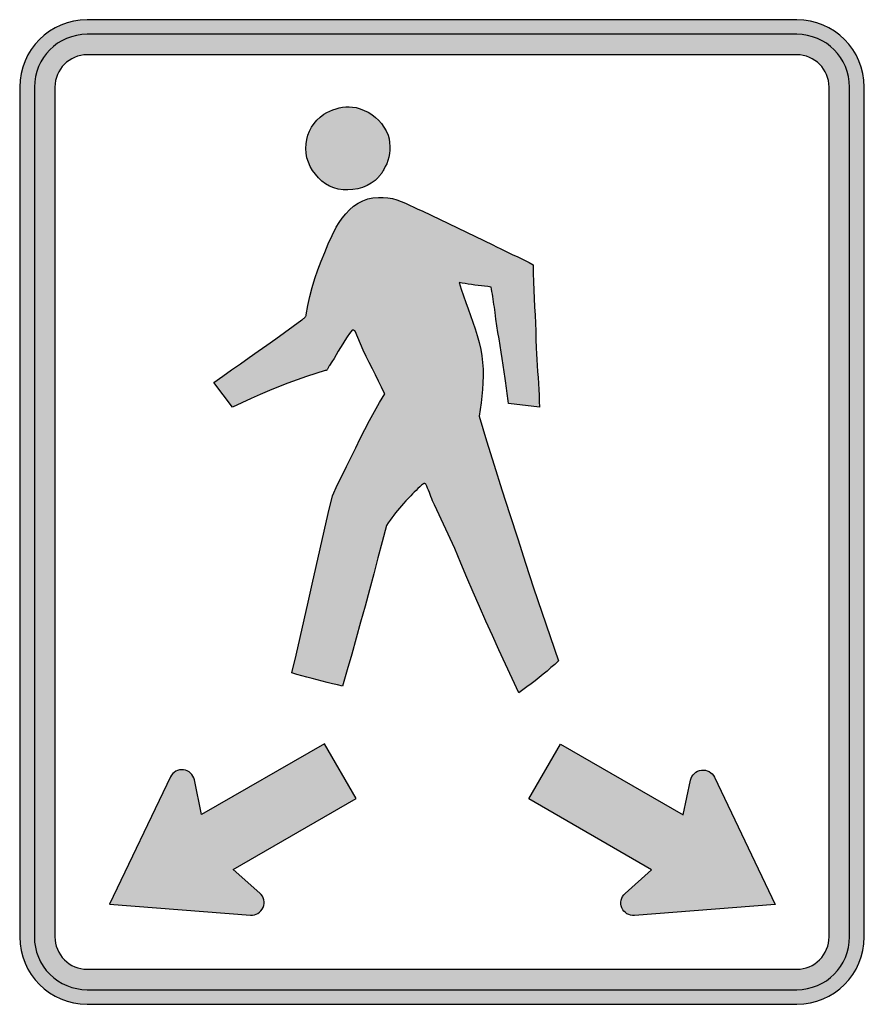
# Model space of a CAD drawing. Header units: inches. Extents: x -0.5 to 0.5, y -0.58 to 0.58.
import ezdxf

# ---------------------------------------------------------------- set-up
doc = ezdxf.new("R2010")
doc.units = ezdxf.units.IN
doc.header["$MEASUREMENT"] = 0

msp = doc.modelspace()

# ---------------------------------------------------------------- hatches: boundary and pattern name
h = msp.add_hatch(color=7)
edge = h.paths.add_edge_path()
edge.add_line((-0.5, 0.5035), (-0.5, -0.5035))
edge.add_spline(control_points=[(-0.5, -0.5035), (-0.5, -0.5476), (-0.4642, -0.5833), (-0.4201, -0.5833)], knot_values=[0, 0, 0, 0, 1, 1, 1, 1], degree=3, periodic=0)
edge.add_line((-0.4201, -0.5833), (0.4201, -0.5833))
edge.add_spline(control_points=[(0.4201, -0.5833), (0.4642, -0.5833), (0.5, -0.5476), (0.5, -0.5035)], knot_values=[0, 0, 0, 0, 1, 1, 1, 1], degree=3, periodic=0)
edge.add_line((0.5, -0.5035), (0.5, 0.5035))
edge.add_spline(control_points=[(0.5, 0.5035), (0.5, 0.5476), (0.4642, 0.5833), (0.4201, 0.5833)], knot_values=[0, 0, 0, 0, 1, 1, 1, 1], degree=3, periodic=0)
edge.add_line((0.4201, 0.5833), (-0.4201, 0.5833))
edge.add_spline(control_points=[(-0.4201, 0.5833), (-0.4642, 0.5833), (-0.5, 0.5476), (-0.5, 0.5035)], knot_values=[0, 0, 0, 0, 1, 1, 1, 1], degree=3, periodic=0)
edge = h.paths.add_edge_path(flags=0)
edge.add_line((-0.4583, 0.5035), (-0.4583, -0.5035))
edge.add_spline(control_points=[(-0.4583, -0.5035), (-0.4583, -0.5136), (-0.4543, -0.5233), (-0.4471, -0.5305), (-0.44, -0.5376), (-0.4303, -0.5417), (-0.4201, -0.5417)], knot_values=[0, 0, 0, 0, 1, 1, 1, 2, 2, 2, 2], degree=3, periodic=0)
edge.add_line((-0.4201, -0.5417), (0.4201, -0.5417))
edge.add_spline(control_points=[(0.4201, -0.5417), (0.4303, -0.5417), (0.44, -0.5376), (0.4471, -0.5305), (0.4543, -0.5233), (0.4583, -0.5136), (0.4583, -0.5035)], knot_values=[0, 0, 0, 0, 1, 1, 1, 2, 2, 2, 2], degree=3, periodic=0)
edge.add_line((0.4583, -0.5035), (0.4583, 0.5035))
edge.add_spline(control_points=[(0.4583, 0.5035), (0.4583, 0.5246), (0.4412, 0.5417), (0.4201, 0.5417)], knot_values=[0, 0, 0, 0, 1, 1, 1, 1], degree=3, periodic=0)
edge.add_line((0.4201, 0.5417), (-0.4201, 0.5417))
edge.add_spline(control_points=[(-0.4201, 0.5417), (-0.4412, 0.5417), (-0.4583, 0.5246), (-0.4583, 0.5035)], knot_values=[0, 0, 0, 0, 1, 1, 1, 1], degree=3, periodic=0)
h = msp.add_hatch(color=7)
edge = h.paths.add_edge_path()
edge.add_line((-0.4826, 0.5035), (-0.4826, -0.5035))
edge.add_spline(control_points=[(-0.4826, -0.5035), (-0.4826, -0.538), (-0.4547, -0.566), (-0.4201, -0.566)], knot_values=[0, 0, 0, 0, 1, 1, 1, 1], degree=3, periodic=0)
edge.add_line((-0.4201, -0.566), (0.4201, -0.566))
edge.add_spline(control_points=[(0.4201, -0.566), (0.4367, -0.566), (0.4526, -0.5594), (0.4643, -0.5477), (0.4761, -0.5359), (0.4826, -0.52), (0.4826, -0.5035)], knot_values=[0, 0, 0, 0, 1, 1, 1, 2, 2, 2, 2], degree=3, periodic=0)
edge.add_line((0.4826, -0.5035), (0.4826, 0.5035))
edge.add_spline(control_points=[(0.4826, 0.5035), (0.4826, 0.52), (0.4761, 0.5359), (0.4643, 0.5477), (0.4526, 0.5594), (0.4367, 0.566), (0.4201, 0.566)], knot_values=[0, 0, 0, 0, 1, 1, 1, 2, 2, 2, 2], degree=3, periodic=0)
edge.add_line((0.4201, 0.566), (-0.4201, 0.566))
edge.add_spline(control_points=[(-0.4201, 0.566), (-0.4547, 0.566), (-0.4826, 0.538), (-0.4826, 0.5035)], knot_values=[0, 0, 0, 0, 1, 1, 1, 1], degree=3, periodic=0)
edge = h.paths.add_edge_path(flags=0)
edge.add_line((-0.4583, 0.5035), (-0.4583, -0.5035))
edge.add_spline(control_points=[(-0.4583, -0.5035), (-0.4583, -0.5136), (-0.4543, -0.5233), (-0.4471, -0.5305), (-0.44, -0.5376), (-0.4303, -0.5417), (-0.4201, -0.5417)], knot_values=[0, 0, 0, 0, 1, 1, 1, 2, 2, 2, 2], degree=3, periodic=0)
edge.add_line((-0.4201, -0.5417), (0.4201, -0.5417))
edge.add_spline(control_points=[(0.4201, -0.5417), (0.4303, -0.5417), (0.44, -0.5376), (0.4471, -0.5305), (0.4543, -0.5233), (0.4583, -0.5136), (0.4583, -0.5035)], knot_values=[0, 0, 0, 0, 1, 1, 1, 2, 2, 2, 2], degree=3, periodic=0)
edge.add_line((0.4583, -0.5035), (0.4583, 0.5035))
edge.add_spline(control_points=[(0.4583, 0.5035), (0.4583, 0.5136), (0.4543, 0.5233), (0.4471, 0.5305), (0.44, 0.5376), (0.4303, 0.5417), (0.4201, 0.5417)], knot_values=[0, 0, 0, 0, 1, 1, 1, 2, 2, 2, 2], degree=3, periodic=0)
edge.add_line((0.4201, 0.5417), (-0.4201, 0.5417))
edge.add_spline(control_points=[(-0.4201, 0.5417), (-0.4303, 0.5417), (-0.44, 0.5376), (-0.4471, 0.5305), (-0.4543, 0.5233), (-0.4583, 0.5136), (-0.4583, 0.5035)], knot_values=[0, 0, 0, 0, 1, 1, 1, 2, 2, 2, 2], degree=3, periodic=0)
for points in [[(-0.0642, 0.4165), (-0.0631, 0.4205), (-0.0623, 0.4246), (-0.0619, 0.4289), (-0.0617, 0.4332), (-0.062, 0.4377), (-0.0627, 0.4422), (-0.0639, 0.4467), (-0.0661, 0.4515), (-0.0687, 0.4559), (-0.0717, 0.4602), (-0.0752, 0.4641), (-0.0789, 0.4676), (-0.083, 0.4708), (-0.0873, 0.4736), (-0.092, 0.4759), (-0.0968, 0.4778), (-0.1018, 0.4791), (-0.1058, 0.4798), (-0.1099, 0.4801), (-0.1138, 0.48), (-0.1178, 0.4796), (-0.1216, 0.4789), (-0.1254, 0.4778), (-0.1291, 0.4765), (-0.1328, 0.475), (-0.1364, 0.4733), (-0.1398, 0.4714), (-0.1442, 0.468), (-0.1481, 0.4644), (-0.1515, 0.4603), (-0.1545, 0.4559), (-0.1569, 0.4514), (-0.1588, 0.4465), (-0.1601, 0.4414), (-0.1609, 0.4362), (-0.1612, 0.4308), (-0.161, 0.4252), (-0.1599, 0.4198), (-0.1582, 0.4145), (-0.1559, 0.4094), (-0.1532, 0.4046), (-0.1499, 0.4001), (-0.1463, 0.3959), (-0.1423, 0.3922), (-0.1379, 0.3889), (-0.1331, 0.3862), (-0.1281, 0.3841), (-0.1228, 0.3827), (-0.1172, 0.3819), (-0.1114, 0.3817), (-0.1055, 0.3821), (-0.0997, 0.383), (-0.094, 0.3845), (-0.0886, 0.3867), (-0.0837, 0.3895), (-0.0792, 0.3929), (-0.0753, 0.3969), (-0.0734, 0.399), (-0.0734, 0.399), (-0.0727, 0.3998), (-0.0721, 0.4006), (-0.0707, 0.4026), (-0.0701, 0.4035), (-0.0695, 0.4047), (-0.069, 0.406), (-0.0671, 0.4092), (-0.0655, 0.4127), (-0.0642, 0.4165)], [(0.0439, 0.1137), (0.0452, 0.1215), (0.0463, 0.1293), (0.0473, 0.1373), (0.048, 0.1453), (0.0485, 0.1532), (0.0487, 0.1612), (0.0486, 0.1691), (0.0481, 0.177), (0.0472, 0.1849), (0.046, 0.1927), (0.0439, 0.2008), (0.0416, 0.209), (0.0392, 0.2169), (0.0365, 0.2249), (0.0338, 0.2327), (0.0311, 0.2406), (0.0283, 0.2484), (0.0256, 0.2563), (0.0228, 0.2642), (0.0202, 0.2721), (0.0238, 0.2713), (0.0275, 0.2707), (0.0311, 0.27), (0.035, 0.2695), (0.0388, 0.2689), (0.0427, 0.2684), (0.0466, 0.268), (0.0504, 0.2675), (0.0544, 0.267), (0.0582, 0.2665), (0.0587, 0.264), (0.0592, 0.2613), (0.0596, 0.2583), (0.0601, 0.2553), (0.0606, 0.2523), (0.0611, 0.2491), (0.0615, 0.2459), (0.062, 0.2427), (0.0625, 0.2396), (0.063, 0.2365), (0.0639, 0.2285), (0.0651, 0.2205), (0.0663, 0.2127), (0.0675, 0.205), (0.0688, 0.1972), (0.0701, 0.1895), (0.0713, 0.1817), (0.0726, 0.174), (0.0738, 0.1661), (0.0749, 0.1582), (0.0753, 0.1554), (0.076, 0.1504), (0.0764, 0.1467), (0.0768, 0.1437), (0.0772, 0.1406), (0.0775, 0.1376), (0.0779, 0.1346), (0.0782, 0.1316), (0.0786, 0.1285), (0.1154, 0.1244), (0.1151, 0.1313), (0.1149, 0.1383), (0.1145, 0.1453), (0.1141, 0.1522), (0.1137, 0.1593), (0.1132, 0.1664), (0.1127, 0.1734), (0.1122, 0.1805), (0.1117, 0.1875), (0.1113, 0.1946), (0.1112, 0.2043), (0.111, 0.2141), (0.1106, 0.2238), (0.1102, 0.2334), (0.1097, 0.2431), (0.1092, 0.2529), (0.1088, 0.2628), (0.1083, 0.2727), (0.108, 0.2828), (0.1078, 0.293), (0.1032, 0.2957), (0.0985, 0.2981), (0.0937, 0.3004), (0.0889, 0.3027), (0.084, 0.3049), (0.0791, 0.307), (0.0743, 0.3093), (0.0695, 0.3117), (0.0647, 0.3141), (0.06, 0.3167), (-0.0236, 0.3567), (-0.0286, 0.359), (-0.0335, 0.3612), (-0.0385, 0.3636), (-0.0434, 0.3658), (-0.0484, 0.368), (-0.0535, 0.3698), (-0.0587, 0.3713), (-0.064, 0.3723), (-0.0696, 0.3728), (-0.0753, 0.3727), (-0.0818, 0.3723), (-0.088, 0.371), (-0.0939, 0.3688), (-0.0994, 0.3658), (-0.1046, 0.3622), (-0.1095, 0.3579), (-0.1139, 0.3532), (-0.1181, 0.3482), (-0.1218, 0.3429), (-0.1252, 0.3374), (-0.1299, 0.3275), (-0.1346, 0.3176), (-0.1389, 0.3075), (-0.1431, 0.2974), (-0.147, 0.2871), (-0.1506, 0.2768), (-0.1537, 0.2662), (-0.1565, 0.2555), (-0.1589, 0.2446), (-0.161, 0.2321), (-0.1625, 0.2303), (-0.1626, 0.2303), (-0.1626, 0.2303), (-0.1632, 0.2297), (-0.1639, 0.2292), (-0.1646, 0.2286), (-0.1652, 0.2281), (-0.1658, 0.2275), (-0.1761, 0.22), (-0.1865, 0.2125), (-0.1969, 0.2051), (-0.2073, 0.1977), (-0.2178, 0.1904), (-0.2282, 0.183), (-0.2386, 0.1757), (-0.2491, 0.1684), (-0.2596, 0.1609), (-0.2701, 0.1536), (-0.248, 0.1244), (-0.237, 0.1295), (-0.2261, 0.1344), (-0.2151, 0.1393), (-0.2043, 0.1438), (-0.1934, 0.1483), (-0.1824, 0.1526), (-0.1715, 0.1566), (-0.1604, 0.1605), (-0.1494, 0.1641), (-0.1368, 0.168), (-0.1365, 0.1681), (-0.1359, 0.1687), (-0.1354, 0.1693), (-0.135, 0.1701), (-0.1346, 0.1708), (-0.134, 0.1724), (-0.1331, 0.1736), (-0.1304, 0.1778), (-0.1278, 0.182), (-0.1252, 0.1863), (-0.1228, 0.1906), (-0.1202, 0.1949), (-0.1176, 0.1992), (-0.115, 0.2034), (-0.1123, 0.2075), (-0.1094, 0.2116), (-0.1062, 0.2158), (-0.1056, 0.2156), (-0.1048, 0.2156), (-0.1035, 0.2147), (-0.103, 0.2144), (-0.0998, 0.2066), (-0.0966, 0.1991), (-0.0932, 0.1917), (-0.0897, 0.1844), (-0.0861, 0.177), (-0.0824, 0.1697), (-0.0787, 0.1625), (-0.0751, 0.1551), (-0.0716, 0.1478), (-0.0682, 0.1405), (-0.0678, 0.1402), (-0.0741, 0.1298), (-0.0801, 0.1192), (-0.0858, 0.1086), (-0.0914, 0.0977), (-0.0969, 0.0869), (-0.1022, 0.076), (-0.1076, 0.065), (-0.1129, 0.0541), (-0.1184, 0.0433), (-0.1239, 0.0324), (-0.1295, 0.0191), (-0.1346, -0.0018), (-0.1395, -0.0227), (-0.1443, -0.0437), (-0.149, -0.0647), (-0.1537, -0.0857), (-0.1584, -0.1067), (-0.1632, -0.1278), (-0.1679, -0.1488), (-0.1728, -0.1698), (-0.1777, -0.1907), (-0.1718, -0.1925), (-0.1658, -0.1942), (-0.1599, -0.1958), (-0.1538, -0.1974), (-0.1479, -0.199), (-0.1418, -0.2005), (-0.1358, -0.202), (-0.1298, -0.2035), (-0.1238, -0.2048), (-0.1178, -0.2062), (-0.1123, -0.1872), (-0.1069, -0.1683), (-0.1016, -0.1493), (-0.0963, -0.1304), (-0.0911, -0.1114), (-0.086, -0.0924), (-0.0808, -0.0734), (-0.0758, -0.0543), (-0.0707, -0.0352), (-0.0658, -0.0161), (-0.0637, -0.0129), (-0.0615, -0.0098), (-0.0593, -0.0068), (-0.0571, -0.0039), (-0.0549, -0.001), (-0.0525, 0.0019), (-0.0502, 0.0047), (-0.0478, 0.0074), (-0.0454, 0.0102), (-0.0429, 0.0131), (-0.0409, 0.0152), (-0.0389, 0.0172), (-0.0369, 0.0193), (-0.0348, 0.0215), (-0.0328, 0.0235), (-0.0307, 0.0256), (-0.0286, 0.0277), (-0.0264, 0.0297), (-0.0242, 0.0316), (-0.0214, 0.0339), (-0.0194, 0.0333), (-0.0181, 0.0306), (-0.017, 0.0281), (-0.0159, 0.0257), (-0.0149, 0.0232), (-0.0139, 0.0207), (-0.0131, 0.0182), (-0.0121, 0.0156), (-0.0111, 0.0132), (-0.01, 0.0107), (-0.0089, 0.0083), (0.015, -0.0432), (0.0222, -0.0606), (0.0295, -0.0778), (0.0369, -0.095), (0.0444, -0.1121), (0.052, -0.1293), (0.0596, -0.1464), (0.0673, -0.1634), (0.0751, -0.1804), (0.0829, -0.1974), (0.0908, -0.2144), (0.0958, -0.2109), (0.1006, -0.2073), (0.1055, -0.2036), (0.1104, -0.1999), (0.1151, -0.1961), (0.1198, -0.1923), (0.1244, -0.1884), (0.129, -0.1844), (0.1334, -0.1805), (0.1378, -0.1764), (0.1279, -0.1476), (0.1182, -0.1187), (0.1085, -0.0898), (0.099, -0.0608), (0.0896, -0.0318), (0.0803, -0.0028), (0.071, 0.0262), (0.0619, 0.0553), (0.0528, 0.0844), (0.0439, 0.1137)]]:
    msp.add_hatch(color=7).paths.add_polyline_path(points)
h = msp.add_hatch(color=7)
edge = h.paths.add_edge_path()
edge.add_line((-0.1018, -0.3396), (-0.1393, -0.2746))
edge.add_line((-0.1393, -0.2746), (-0.2846, -0.3585))
edge.add_line((-0.2846, -0.3585), (-0.2932, -0.3173))
edge.add_spline(control_points=[(-0.2932, -0.3173), (-0.2945, -0.311), (-0.2997, -0.3062), (-0.3061, -0.3054), (-0.3125, -0.3047), (-0.3186, -0.3081), (-0.3214, -0.3139)], knot_values=[0, 0, 0, 0, 1, 1, 1, 2, 2, 2, 2], degree=3, periodic=0)
edge.add_line((-0.3214, -0.3139), (-0.3935, -0.4647))
edge.add_line((-0.3935, -0.4647), (-0.2268, -0.4777))
edge.add_spline(control_points=[(-0.2268, -0.4777), (-0.2204, -0.4782), (-0.2144, -0.4745), (-0.2119, -0.4686), (-0.2093, -0.4627), (-0.2109, -0.4558), (-0.2157, -0.4515)], knot_values=[0, 0, 0, 0, 1, 1, 1, 2, 2, 2, 2], degree=3, periodic=0)
edge.add_line((-0.2157, -0.4515), (-0.2471, -0.4235))
edge.add_line((-0.2471, -0.4235), (-0.1018, -0.3396))
h = msp.add_hatch(color=7)
edge = h.paths.add_edge_path()
edge.add_spline(control_points=[(0.3225, -0.3143), (0.3197, -0.3085), (0.3136, -0.3051), (0.3072, -0.3059), (0.3008, -0.3067), (0.2956, -0.3114), (0.2943, -0.3177)], knot_values=[0, 0, 0, 0, 1, 1, 1, 2, 2, 2, 2], degree=3, periodic=0)
edge.add_line((0.2943, -0.3177), (0.2857, -0.3589))
edge.add_line((0.2857, -0.3589), (0.1404, -0.2751))
edge.add_line((0.1404, -0.2751), (0.1029, -0.34))
edge.add_line((0.1029, -0.34), (0.2482, -0.4239))
edge.add_line((0.2482, -0.4239), (0.2168, -0.452))
edge.add_spline(control_points=[(0.2168, -0.452), (0.212, -0.4563), (0.2105, -0.4631), (0.213, -0.4691), (0.2155, -0.475), (0.2215, -0.4786), (0.228, -0.4781)], knot_values=[0, 0, 0, 0, 1, 1, 1, 2, 2, 2, 2], degree=3, periodic=0)
edge.add_line((0.228, -0.4781), (0.3946, -0.4651))
edge.add_line((0.3946, -0.4651), (0.3225, -0.3143))

# ---------------------------------------------------------------- linework, layer by layer
at = {"color": 7}
for points in [[(0.4201, 0.5833), (-0.4201, 0.5833)], [(0.4201, 0.566), (-0.4201, 0.566)], [(0.4201, 0.5417), (-0.4201, 0.5417)], [(-0.5, 0.5035), (-0.5, -0.5035)], [(-0.4826, 0.5035), (-0.4826, -0.5035)], [(-0.4583, 0.5035), (-0.4583, -0.5035)], [(0.4583, -0.5035), (0.4583, 0.5035)], [(0.4826, -0.5035), (0.4826, 0.5035)], [(0.5, -0.5035), (0.5, 0.5035)], [(-0.1393, -0.2746), (-0.2846, -0.3585), (-0.2932, -0.3173)], [(-0.2157, -0.4515), (-0.2471, -0.4235), (-0.1018, -0.3396), (-0.1393, -0.2746)], [(0.2168, -0.452), (0.2482, -0.4239), (0.1029, -0.34), (0.1404, -0.2751)], [(0.1404, -0.2751), (0.2857, -0.3589), (0.2943, -0.3177)], [(-0.3214, -0.3139), (-0.3935, -0.4647), (-0.2268, -0.4777)], [(0.3225, -0.3143), (0.3946, -0.4651), (0.228, -0.4781)], [(-0.4201, -0.5417), (0.4201, -0.5417)], [(-0.4201, -0.566), (0.4201, -0.566)], [(-0.4201, -0.5833), (0.4201, -0.5833)]]:
    msp.add_lwpolyline(points, dxfattribs=at)
for points in [[(-0.1609, 0.4362), (-0.1601, 0.4414), (-0.1588, 0.4465), (-0.1569, 0.4514), (-0.1545, 0.4559), (-0.1515, 0.4603), (-0.1481, 0.4644), (-0.1442, 0.468), (-0.1398, 0.4714), (-0.1364, 0.4733), (-0.1328, 0.475), (-0.1291, 0.4765), (-0.1254, 0.4778), (-0.1216, 0.4789), (-0.1178, 0.4796), (-0.1138, 0.48), (-0.1099, 0.4801), (-0.1058, 0.4798), (-0.1018, 0.4791), (-0.0968, 0.4778), (-0.092, 0.4759), (-0.0873, 0.4736), (-0.083, 0.4708), (-0.0789, 0.4676), (-0.0752, 0.4641), (-0.0717, 0.4602), (-0.0687, 0.4559), (-0.0661, 0.4515), (-0.0639, 0.4467), (-0.0627, 0.4422), (-0.062, 0.4377), (-0.0617, 0.4332), (-0.0619, 0.4289), (-0.0623, 0.4246), (-0.0631, 0.4205), (-0.0642, 0.4165), (-0.0655, 0.4127), (-0.0671, 0.4092), (-0.069, 0.406), (-0.0695, 0.4047), (-0.0701, 0.4035), (-0.0708, 0.4025), (-0.0714, 0.4016), (-0.0721, 0.4006), (-0.0727, 0.3998), (-0.0734, 0.399), (-0.074, 0.3982), (-0.0747, 0.3976), (-0.0753, 0.3969), (-0.0792, 0.3929), (-0.0837, 0.3895), (-0.0886, 0.3867), (-0.094, 0.3845), (-0.0997, 0.383), (-0.1055, 0.3821), (-0.1114, 0.3817), (-0.1172, 0.3819), (-0.1228, 0.3827), (-0.1281, 0.3841), (-0.1331, 0.3862), (-0.1379, 0.3889), (-0.1423, 0.3922), (-0.1463, 0.3959), (-0.1499, 0.4001), (-0.1532, 0.4046), (-0.1559, 0.4094), (-0.1582, 0.4145), (-0.1599, 0.4198), (-0.161, 0.4252), (-0.1612, 0.4308), (-0.1609, 0.4362)], [(-0.1041, 0.2152), (-0.1045, 0.2153), (-0.1048, 0.2155), (-0.1052, 0.2156), (-0.1055, 0.2156), (-0.1059, 0.2156), (-0.1064, 0.2156), (-0.1094, 0.2116), (-0.1123, 0.2075), (-0.115, 0.2034), (-0.1176, 0.1992), (-0.1202, 0.1949), (-0.1228, 0.1906), (-0.1252, 0.1863), (-0.1278, 0.182), (-0.1304, 0.1778), (-0.1331, 0.1736), (-0.1335, 0.173), (-0.1339, 0.1723), (-0.1343, 0.1716), (-0.1346, 0.1708), (-0.135, 0.1701), (-0.1354, 0.1693), (-0.1359, 0.1687), (-0.1365, 0.1681), (-0.1373, 0.1677), (-0.1382, 0.1676), (-0.1494, 0.1641), (-0.1604, 0.1605), (-0.1715, 0.1566), (-0.1824, 0.1526), (-0.1934, 0.1483), (-0.2043, 0.1438), (-0.2151, 0.1393), (-0.2261, 0.1344), (-0.237, 0.1295), (-0.248, 0.1244), (-0.2701, 0.1536), (-0.2596, 0.1609), (-0.2491, 0.1684), (-0.2386, 0.1757), (-0.2282, 0.183), (-0.2178, 0.1904), (-0.2073, 0.1977), (-0.1969, 0.2051), (-0.1865, 0.2125), (-0.1761, 0.22), (-0.1658, 0.2275), (-0.1652, 0.2281), (-0.1646, 0.2286), (-0.1639, 0.2292), (-0.1632, 0.2297), (-0.1626, 0.2303), (-0.162, 0.2309), (-0.1615, 0.2315), (-0.1612, 0.2322), (-0.1609, 0.2328), (-0.1608, 0.2336), (-0.1589, 0.2446), (-0.1565, 0.2555), (-0.1537, 0.2662), (-0.1506, 0.2768), (-0.147, 0.2871), (-0.1431, 0.2974), (-0.1389, 0.3075), (-0.1346, 0.3176), (-0.1299, 0.3275), (-0.1252, 0.3374), (-0.1218, 0.3429), (-0.1181, 0.3482), (-0.1139, 0.3532), (-0.1095, 0.3579), (-0.1046, 0.3622), (-0.0994, 0.3658), (-0.0939, 0.3688), (-0.088, 0.371), (-0.0818, 0.3723), (-0.0753, 0.3727), (-0.0696, 0.3728), (-0.064, 0.3723), (-0.0587, 0.3713), (-0.0535, 0.3698), (-0.0484, 0.368), (-0.0434, 0.3658), (-0.0385, 0.3636), (-0.0335, 0.3612), (-0.0286, 0.359), (-0.0236, 0.3567), (0.06, 0.3167), (0.0647, 0.3141), (0.0695, 0.3117), (0.0743, 0.3093), (0.0791, 0.307), (0.084, 0.3049), (0.0889, 0.3027), (0.0937, 0.3004), (0.0985, 0.2981), (0.1032, 0.2957), (0.1078, 0.293), (0.108, 0.2828), (0.1083, 0.2727), (0.1088, 0.2628), (0.1092, 0.2529), (0.1097, 0.2431), (0.1102, 0.2334), (0.1106, 0.2238), (0.111, 0.2141), (0.1112, 0.2043), (0.1113, 0.1946), (0.1117, 0.1875), (0.1122, 0.1805), (0.1127, 0.1734), (0.1132, 0.1664), (0.1137, 0.1593), (0.1141, 0.1522), (0.1145, 0.1453), (0.1149, 0.1383), (0.1151, 0.1313), (0.1154, 0.1244), (0.0786, 0.1285), (0.0782, 0.1316), (0.0779, 0.1346), (0.0775, 0.1376), (0.0772, 0.1406), (0.0768, 0.1437), (0.0764, 0.1467), (0.0761, 0.1496), (0.0757, 0.1526), (0.0753, 0.1554), (0.0749, 0.1582), (0.0738, 0.1661), (0.0726, 0.174), (0.0713, 0.1817), (0.0701, 0.1895), (0.0688, 0.1972), (0.0675, 0.205), (0.0663, 0.2127), (0.0651, 0.2205), (0.0639, 0.2285), (0.063, 0.2365), (0.0625, 0.2396), (0.062, 0.2427), (0.0615, 0.2459), (0.0611, 0.2491), (0.0606, 0.2523), (0.0601, 0.2553), (0.0596, 0.2583), (0.0592, 0.2613), (0.0587, 0.264), (0.0582, 0.2665), (0.0544, 0.267), (0.0504, 0.2675), (0.0466, 0.268), (0.0427, 0.2684), (0.0388, 0.2689), (0.035, 0.2695), (0.0311, 0.27), (0.0275, 0.2707), (0.0238, 0.2713), (0.0202, 0.2721), (0.0228, 0.2642), (0.0256, 0.2563), (0.0283, 0.2484), (0.0311, 0.2406), (0.0338, 0.2327), (0.0365, 0.2249), (0.0392, 0.2169), (0.0416, 0.209), (0.0439, 0.2008), (0.046, 0.1927), (0.0472, 0.1849), (0.0481, 0.177), (0.0486, 0.1691), (0.0487, 0.1612), (0.0485, 0.1532), (0.048, 0.1453), (0.0473, 0.1373), (0.0463, 0.1293), (0.0452, 0.1215), (0.0439, 0.1137), (0.0528, 0.0844), (0.0619, 0.0553), (0.071, 0.0262), (0.0803, -0.0028), (0.0896, -0.0318), (0.099, -0.0608), (0.1085, -0.0898), (0.1182, -0.1187), (0.1279, -0.1476), (0.1378, -0.1764), (0.1334, -0.1805), (0.129, -0.1844), (0.1244, -0.1884), (0.1198, -0.1923), (0.1151, -0.1961), (0.1104, -0.1999), (0.1055, -0.2036), (0.1006, -0.2073), (0.0958, -0.2109), (0.0908, -0.2144), (0.0829, -0.1974), (0.0751, -0.1804), (0.0673, -0.1634), (0.0596, -0.1464), (0.052, -0.1293), (0.0444, -0.1121), (0.0369, -0.095), (0.0295, -0.0778), (0.0222, -0.0606), (0.015, -0.0432), (-0.0089, 0.0083), (-0.01, 0.0107), (-0.0111, 0.0132), (-0.0121, 0.0156), (-0.0131, 0.0182), (-0.0139, 0.0207), (-0.0149, 0.0232), (-0.0159, 0.0257), (-0.017, 0.0281), (-0.0181, 0.0306), (-0.0193, 0.033), (-0.0195, 0.0332), (-0.0197, 0.0333), (-0.0201, 0.0335), (-0.0203, 0.0336), (-0.0205, 0.0336), (-0.0209, 0.0337), (-0.0211, 0.0338), (-0.0214, 0.0337), (-0.0217, 0.0336), (-0.022, 0.0335), (-0.0242, 0.0316), (-0.0264, 0.0297), (-0.0286, 0.0277), (-0.0307, 0.0256), (-0.0328, 0.0235), (-0.0348, 0.0215), (-0.0369, 0.0193), (-0.0389, 0.0172), (-0.0409, 0.0152), (-0.0429, 0.0131), (-0.0454, 0.0102), (-0.0478, 0.0074), (-0.0502, 0.0047), (-0.0525, 0.0019), (-0.0549, -0.001), (-0.0571, -0.0039), (-0.0593, -0.0068), (-0.0615, -0.0098), (-0.0637, -0.0129), (-0.0658, -0.0161), (-0.0707, -0.0352), (-0.0758, -0.0543), (-0.0808, -0.0734), (-0.086, -0.0924), (-0.0911, -0.1114), (-0.0963, -0.1304), (-0.1016, -0.1493), (-0.1069, -0.1683), (-0.1123, -0.1872), (-0.1178, -0.2062), (-0.1238, -0.2048), (-0.1298, -0.2035), (-0.1358, -0.202), (-0.1418, -0.2005), (-0.1479, -0.199), (-0.1538, -0.1974), (-0.1599, -0.1958), (-0.1658, -0.1942), (-0.1718, -0.1925), (-0.1777, -0.1907), (-0.1728, -0.1698), (-0.1679, -0.1488), (-0.1632, -0.1278), (-0.1584, -0.1067), (-0.1537, -0.0857), (-0.149, -0.0647), (-0.1443, -0.0437), (-0.1395, -0.0227), (-0.1346, -0.0018), (-0.1295, 0.0191), (-0.1239, 0.0324), (-0.1184, 0.0433), (-0.1129, 0.0541), (-0.1076, 0.065), (-0.1022, 0.076), (-0.0969, 0.0869), (-0.0914, 0.0977), (-0.0858, 0.1086), (-0.0801, 0.1192), (-0.0741, 0.1298), (-0.0678, 0.1402), (-0.0682, 0.1405), (-0.0716, 0.1478), (-0.0751, 0.1551), (-0.0787, 0.1625), (-0.0824, 0.1697), (-0.0861, 0.177), (-0.0897, 0.1844), (-0.0932, 0.1917), (-0.0966, 0.1991), (-0.0998, 0.2066), (-0.1029, 0.2142), (-0.1032, 0.2145), (-0.1035, 0.2147), (-0.1038, 0.2149), (-0.1041, 0.2152)]]:
    msp.add_lwpolyline(points, close=True, dxfattribs=at)
for points in [[(0.5, 0.5035), (0.5, 0.5476), (0.4642, 0.5833), (0.4201, 0.5833)], [(-0.4201, 0.5833), (-0.4642, 0.5833), (-0.5, 0.5476), (-0.5, 0.5035)], [(-0.4201, 0.566), (-0.4547, 0.566), (-0.4826, 0.538), (-0.4826, 0.5035)], [(0.4826, 0.5035), (0.4826, 0.538), (0.4547, 0.566), (0.4201, 0.566)], [(-0.4201, 0.5417), (-0.4412, 0.5417), (-0.4583, 0.5246), (-0.4583, 0.5035)], [(0.4583, 0.5035), (0.4583, 0.5246), (0.4412, 0.5417), (0.4201, 0.5417)], [(-0.5, -0.5035), (-0.5, -0.5476), (-0.4642, -0.5833), (-0.4201, -0.5833)], [(0.4201, -0.5833), (0.4642, -0.5833), (0.5, -0.5476), (0.5, -0.5035)], [(0.4201, -0.566), (0.4547, -0.566), (0.4826, -0.538), (0.4826, -0.5035)]]:
    msp.add_open_spline(points, degree=3, dxfattribs=at)
for points in [[(-0.2932, -0.3173), (-0.2945, -0.311), (-0.2997, -0.3062), (-0.3061, -0.3054), (-0.3125, -0.3047), (-0.3186, -0.3081), (-0.3214, -0.3139)], [(0.2943, -0.3177), (0.2956, -0.3114), (0.3008, -0.3067), (0.3072, -0.3059), (0.3136, -0.3051), (0.3197, -0.3085), (0.3225, -0.3143)], [(-0.2268, -0.4777), (-0.2204, -0.4782), (-0.2144, -0.4745), (-0.2119, -0.4686), (-0.2093, -0.4627), (-0.2109, -0.4558), (-0.2157, -0.4515)], [(0.228, -0.4781), (0.2215, -0.4786), (0.2155, -0.475), (0.213, -0.4691), (0.2105, -0.4631), (0.212, -0.4563), (0.2168, -0.452)], [(-0.4826, -0.5035), (-0.4826, -0.52), (-0.4761, -0.5359), (-0.4643, -0.5477), (-0.4526, -0.5594), (-0.4367, -0.566), (-0.4201, -0.566)], [(-0.4583, -0.5035), (-0.4583, -0.5136), (-0.4543, -0.5233), (-0.4471, -0.5305), (-0.44, -0.5376), (-0.4303, -0.5417), (-0.4201, -0.5417)], [(0.4201, -0.5417), (0.4303, -0.5417), (0.44, -0.5376), (0.4471, -0.5305), (0.4543, -0.5233), (0.4583, -0.5136), (0.4583, -0.5035)]]:
    msp.add_open_spline(points, degree=3, knots=[0, 0, 0, 0, 1, 1, 1, 2, 2, 2, 2], dxfattribs=at)

doc.saveas('drawing.dxf')
